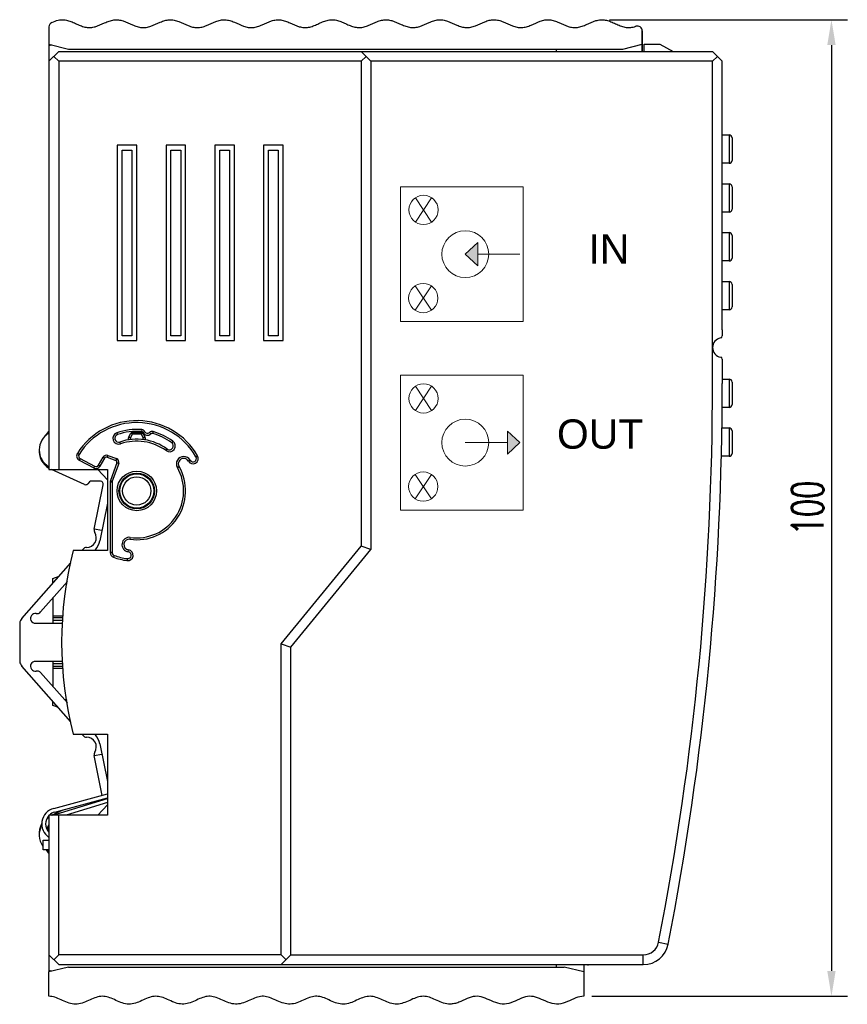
# Model space of a CAD drawing. Header units: millimetres. Extents: x -17166 to -11831, y -3240 to 204.
# Tile 1 of 6: x -12070 to -11985, y 97 to 198. Entities that reach past the tile are written whole.
import ezdxf

# ---------------------------------------------------------------- set-up
doc = ezdxf.new("R2010")
doc.units = ezdxf.units.MM
doc.layers.add('02___PRT_ALL_AXES', color=7, linetype='Continuous')
doc.layers.add('尺寸层', color=3, linetype='Continuous', lineweight=13)
doc.layers.add('轮廓线', color=7, linetype='Continuous', lineweight=30)
doc.styles.add('English', font='txt.shx', dxfattribs={"width": 0.67})
doc.styles.add('SIMPLEX', font='simplex.shx')
doc.styles.get("Standard").update_dxf_attribs({"font": 'simfang.ttf'})
doc.dimstyles.get("Standard").update_dxf_attribs({"dimscale": 10, "dimtxt": 0.18, "dimasz": 0.18, "dimexe": 0.18, "dimexo": 0.0625, "dimgap": 0.09, "dimtad": 1, "dimtoh": 1, "dimdsep": 46, "dimtxsty": 'Standard', "dimcen": 0.09, "dimadec": 0, "dimazin": 2, "dimtfac": 1, "dimtofl": 0, "dimtmove": 2, "dimatfit": 3, "dimfxl": 1, "dimtolj": 1, "dimtzin": 0, "dimarcsym": 0})

# ---------------------------------------------------------------- blocks, each defined once
blk = doc.blocks.new('*D35')
at = {"color": 0, "linetype": 'ByBlock', "lineweight": -2}
for p, q in [((-12009.11, 197.72), (-11984.72, 197.72)), ((-11986.35, 195.12), (-11986.35, 100.32)), ((-12010.92, 97.72), (-11984.72, 97.72))]:
    blk.add_line(p, q, dxfattribs=at)
at = {"color": 0}
for points in [[(-11986.78, 195.12), (-11985.92, 195.12), (-11986.35, 197.72)], [(-11986.78, 100.32), (-11985.92, 100.32), (-11986.35, 97.72)]]:
    blk.add_solid(points, dxfattribs=at)
at = {"layer": 'Defpoints', "color": 0}
for p in [(-12009.92, 197.72), (-12011.74, 97.72), (-11986.35, 97.72)]:
    blk.add_point(p, dxfattribs=at)
at = {"color": 3, "insert": (-11988.79, 147.72), "char_height": 3.25, "attachment_point": 5, "rotation": 90, "style": 'English'}
blk.add_mtext('\\A1;100', dxfattribs=at)

msp = doc.modelspace()

# ---------------------------------------------------------------- hatches: boundary and pattern name
at = {"layer": '尺寸层'}
for points in [[(-12022.603, 172.534), (-12022.603, 174.899), (-12023.876, 173.716)], [(-12019.552, 153.234), (-12018.278, 154.416), (-12019.552, 155.599)]]:
    msp.add_hatch(color=256, dxfattribs=at).paths.add_polyline_path(points)

# ---------------------------------------------------------------- linework, layer by layer
at = {"color": 7, "linetype": 'Continuous'}
for p, q in [((-12066.535, 196.991), (-12066.535, 151.666)), ((-12005.735, 195.216), (-12005.735, 196.571)), ((-12005.735, 196.571), (-12005.735, 194.466)), ((-12066.535, 195.216), (-12064.535, 194.716)), ((-12066.535, 195.066), (-12066.235, 195.141)), ((-12064.535, 194.716), (-12007.735, 194.716)), ((-12014.535, 194.466), (-12014.535, 194.716)), ((-12007.735, 194.716), (-12005.735, 195.216)), ((-12005.535, 195.216), (-12003.935, 195.216)), ((-12005.535, 194.466), (-12005.535, 195.216)), ((-12003.935, 195.216), (-12002.56, 194.466)), ((-12066.535, 193.466), (-12065.535, 194.466)), ((-12065.535, 193.466), (-12066.035, 193.966)), ((-12065.535, 194.466), (-11998.535, 194.466)), ((-12034.535, 194.466), (-12033.535, 193.466)), ((-12034.035, 193.966), (-12034.535, 193.466)), ((-11998.535, 194.466), (-11997.535, 193.466)), ((-11998.035, 193.966), (-11998.535, 193.466)), ((-12034.535, 193.466), (-12065.535, 193.466)), ((-12065.535, 193.466), (-12065.535, 151.666)), ((-12034.535, 193.466), (-12034.535, 143.824)), ((-11998.535, 193.466), (-12033.535, 193.466)), ((-12033.535, 193.466), (-12033.535, 143.466)), ((-11998.535, 160.466), (-11998.535, 193.466)), ((-11997.535, 165.966), (-11997.535, 193.466)), ((-11997.535, 185.916), (-11996.835, 185.916)), ((-11996.835, 185.916), (-11996.835, 183.016)), ((-11996.535, 185.616), (-11996.535, 183.316)), ((-12057.535, 184.866), (-12059.535, 184.866)), ((-12059.535, 184.866), (-12059.535, 164.866)), ((-12057.535, 164.866), (-12057.535, 184.866)), ((-12052.535, 184.866), (-12054.535, 184.866)), ((-12054.535, 184.866), (-12054.535, 164.866)), ((-12052.535, 164.866), (-12052.535, 184.866)), ((-12047.535, 184.866), (-12049.535, 184.866)), ((-12049.535, 184.866), (-12049.535, 164.866)), ((-12047.535, 164.866), (-12047.535, 184.866)), ((-12042.535, 184.866), (-12044.535, 184.866)), ((-12044.535, 184.866), (-12044.535, 164.866)), ((-12042.535, 164.866), (-12042.535, 184.866)), ((-12059.035, 184.366), (-12058.035, 184.366)), ((-12059.035, 165.366), (-12059.035, 184.366)), ((-12058.035, 184.366), (-12058.035, 165.366)), ((-12054.035, 184.366), (-12053.035, 184.366)), ((-12054.035, 165.366), (-12054.035, 184.366)), ((-12053.035, 184.366), (-12053.035, 165.366)), ((-12049.035, 184.366), (-12048.035, 184.366)), ((-12049.035, 165.366), (-12049.035, 184.366)), ((-12048.035, 184.366), (-12048.035, 165.366)), ((-12044.035, 184.366), (-12043.035, 184.366)), ((-12044.035, 165.366), (-12044.035, 184.366)), ((-12043.035, 184.366), (-12043.035, 165.366)), ((-11996.835, 183.016), (-11997.535, 183.016)), ((-11997.535, 180.916), (-11996.835, 180.916)), ((-11996.835, 180.916), (-11996.835, 178.016)), ((-11996.535, 180.616), (-11996.535, 178.316)), ((-11996.835, 178.016), (-11997.535, 178.016)), ((-11997.535, 175.916), (-11996.835, 175.916)), ((-11996.835, 175.916), (-11996.835, 173.016)), ((-11996.535, 175.616), (-11996.535, 173.316)), ((-11996.835, 173.016), (-11997.535, 173.016)), ((-11997.535, 170.916), (-11996.835, 170.916)), ((-11996.835, 170.916), (-11996.835, 168.016)), ((-11996.535, 170.616), (-11996.535, 168.316)), ((-11996.835, 168.016), (-11997.535, 168.016)), ((-12058.035, 165.366), (-12059.035, 165.366)), ((-12053.035, 165.366), (-12054.035, 165.366)), ((-12048.035, 165.366), (-12049.035, 165.366)), ((-12043.035, 165.366), (-12044.035, 165.366)), ((-12059.535, 164.866), (-12057.535, 164.866)), ((-12054.535, 164.866), (-12052.535, 164.866)), ((-12049.535, 164.866), (-12047.535, 164.866)), ((-12044.535, 164.866), (-12042.535, 164.866)), ((-11997.535, 160.916), (-11996.835, 160.916)), ((-11996.835, 160.916), (-11996.835, 158.016)), ((-11996.535, 160.616), (-11996.535, 158.316)), ((-11996.835, 158.016), (-11997.545, 158.016)), ((-12066.843, 155.146), (-12066.579, 155.513)), ((-12059.586, 155.423), (-12059.521, 155.234)), ((-12058.357, 155.014), (-12058.143, 155.369)), ((-12057.972, 155.266), (-12058.143, 155.369)), ((-12057.972, 155.466), (-12057.972, 155.266)), ((-12057.972, 155.466), (-12057.098, 155.466)), ((-12057.098, 155.266), (-12057.098, 155.466)), ((-12056.927, 155.369), (-12057.098, 155.266)), ((-12057.03, 155.746), (-12057.046, 155.547)), ((-12056.927, 155.369), (-12056.714, 155.014)), ((-12056.707, 155.532), (-12056.885, 155.44)), ((-12056.238, 155.45), (-12056.103, 155.302)), ((-12055.862, 155.54), (-12055.915, 155.347)), ((-11997.57, 155.916), (-11996.835, 155.916)), ((-11996.835, 155.916), (-11996.835, 153.016)), ((-11996.535, 155.616), (-11996.535, 153.316)), ((-12059.195, 154.289), (-12059.261, 154.478)), ((-12058.385, 154.689), (-12058.385, 154.911)), ((-12058.185, 154.911), (-12058.385, 154.911)), ((-12058.357, 155.014), (-12058.185, 154.911)), ((-12058.185, 154.911), (-12057.972, 155.266)), ((-12058.185, 154.911), (-12058.185, 154.714)), ((-12057.098, 155.266), (-12057.972, 155.266)), ((-12057.098, 155.266), (-12056.885, 154.911)), ((-12056.885, 154.911), (-12056.714, 155.014)), ((-12056.885, 154.716), (-12056.885, 154.911)), ((-12056.685, 154.911), (-12056.885, 154.911)), ((-12056.685, 154.911), (-12056.685, 154.686)), ((-12053.832, 154.563), (-12053.95, 154.401)), ((-12063.453, 153.205), (-12063.622, 153.312)), ((-12054.537, 153.592), (-12054.42, 153.754)), ((-12063.34, 152.78), (-12063.434, 152.603)), ((-12063.434, 152.603), (-12061.953, 151.816)), ((-12063.34, 152.78), (-12061.859, 151.992)), ((-12061.459, 152.107), (-12060.986, 152.925)), ((-12061.285, 152.007), (-12060.813, 152.825)), ((-12060.986, 152.925), (-12060.813, 152.825)), ((-12060.503, 153.101), (-12060.572, 152.913)), ((-12060.572, 152.913), (-12059.696, 152.594)), ((-12060.503, 153.101), (-12059.627, 152.782)), ((-12059.576, 152.338), (-12060.23, 150.541)), ((-12059.388, 152.269), (-12060.042, 150.473)), ((-12059.627, 152.782), (-12059.696, 152.594)), ((-12059.388, 152.269), (-12059.576, 152.338)), ((-12052.079, 152.616), (-12052.252, 152.516)), ((-12051.473, 152.966), (-12051.3, 153.066)), ((-11996.835, 153.016), (-11997.628, 153.016)), ((-12066.535, 151.666), (-12060.535, 151.666)), ((-12062.895, 150.13), (-12066.265, 151.666)), ((-12061.859, 151.992), (-12061.953, 151.816)), ((-12061.541, 151.666), (-12060.535, 150.616)), ((-12061.459, 152.107), (-12061.285, 152.007)), ((-12060.535, 151.666), (-12060.535, 143.366)), ((-12053.378, 151.866), (-12053.205, 151.966)), ((-12062.386, 150.383), (-12062.547, 150.203)), ((-12061.259, 150.466), (-12062.158, 150.482)), ((-12060.26, 150.37), (-12060.26, 143.147)), ((-12060.06, 150.37), (-12060.26, 150.37)), ((-12060.042, 150.473), (-12060.23, 150.541)), ((-12060.06, 150.37), (-12060.06, 143.147)), ((-12061.89, 145.564), (-12060.971, 150.107)), ((-12060.535, 148.226), (-12061.316, 144.367)), ((-12061.106, 145.406), (-12061.89, 145.564)), ((-12058.203, 144.713), (-12058.231, 144.515)), ((-12060.535, 143.366), (-12064.038, 143.366)), ((-12063.175, 143.366), (-12063.045, 143.515)), ((-12061.776, 143.442), (-12061.842, 143.366)), ((-12058.412, 143.228), (-12058.384, 143.426)), ((-12042.735, 133.824), (-12034.535, 143.824)), ((-12041.735, 133.466), (-12033.535, 143.466)), ((-12033.535, 143.466), (-12034.535, 143.824)), ((-12060.06, 143.147), (-12060.26, 143.147)), ((-12059.86, 142.864), (-12059.926, 142.675)), ((-12058.509, 142.535), (-12058.537, 142.336)), ((-12069.298, 136.421), (-12064.279, 142.115)), ((-12064.651, 140.18), (-12067.39, 137.072)), ((-12066.135, 140.491), (-12065.503, 140.726)), ((-12066.135, 140.009), (-12066.135, 140.491)), ((-12064.693, 139.959), (-12064.919, 139.876)), ((-12066.135, 138.496), (-12066.135, 135.917)), ((-12066.135, 136.691), (-12065.062, 136.691)), ((-12066.135, 136.491), (-12065.075, 136.491)), ((-12065.094, 136.191), (-12066.135, 136.191)), ((-12069.535, 135.917), (-12069.535, 132.016)), ((-12067.93, 135.917), (-12065.111, 135.917)), ((-12042.735, 101.966), (-12042.735, 133.824)), ((-12042.735, 133.824), (-12041.735, 133.466)), ((-12041.735, 101.966), (-12041.735, 133.466)), ((-12064.279, 125.818), (-12069.298, 131.512)), ((-12065.111, 132.016), (-12067.93, 132.016)), ((-12066.135, 132.016), (-12066.135, 129.436)), ((-12066.135, 131.791), (-12065.097, 131.791)), ((-12065.078, 131.491), (-12066.135, 131.491)), ((-12065.065, 131.291), (-12066.135, 131.291)), ((-12067.39, 130.86), (-12064.651, 127.752)), ((-12064.985, 128.132), (-12064.703, 128.027)), ((-12066.135, 127.491), (-12066.135, 127.924)), ((-12065.568, 127.281), (-12066.135, 127.491)), ((-12064.038, 124.566), (-12060.535, 124.566)), ((-12063.045, 124.418), (-12063.175, 124.566)), ((-12061.842, 124.566), (-12061.776, 124.491)), ((-12060.535, 124.566), (-12060.535, 116.266)), ((-12061.316, 123.566), (-12060.535, 119.707)), ((-12061.89, 122.368), (-12061.106, 122.527)), ((-12061.066, 118.296), (-12061.89, 122.368)), ((-12066.052, 116.96), (-12060.535, 118.438)), ((-12065.948, 116.574), (-12060.535, 118.024)), ((-12060.535, 117.317), (-12061.541, 116.266)), ((-12060.975, 117.847), (-12060.986, 117.903)), ((-12066.535, 116.266), (-12066.535, 100.366)), ((-12060.535, 116.266), (-12066.535, 116.266)), ((-12066.265, 116.266), (-12065.08, 116.806)), ((-12065.535, 101.966), (-12065.535, 116.266)), ((-12067.135, 112.716), (-12067.135, 113.716)), ((-12067.135, 113.716), (-12066.535, 113.716)), ((-12066.535, 112.716), (-12067.135, 112.716)), ((-12066.579, 112.42), (-12066.792, 112.716)), ((-12004.059, 103.26), (-12003.077, 103.069)), ((-12004.059, 103.26), (-12003.077, 103.069)), ((-12066.535, 101.966), (-12065.535, 100.966)), ((-12066.535, 101.966), (-12065.535, 100.966)), ((-12066.035, 101.466), (-12065.535, 101.966)), ((-12066.035, 101.466), (-12065.535, 101.966)), ((-12042.735, 101.966), (-12065.535, 101.966)), ((-12042.735, 101.966), (-12065.535, 101.966)), ((-12041.735, 101.966), (-12042.735, 100.966)), ((-12042.235, 101.466), (-12042.735, 101.966)), ((-12041.735, 101.966), (-12042.735, 100.966)), ((-12042.235, 101.466), (-12042.735, 101.966)), ((-12041.735, 101.966), (-12005.629, 101.966)), ((-12041.735, 101.966), (-12005.629, 101.966)), ((-12005.629, 100.966), (-12005.629, 101.966)), ((-12005.629, 100.966), (-12005.629, 101.966)), ((-12065.535, 100.966), (-12005.629, 100.966)), ((-12065.535, 100.966), (-12005.629, 100.966)), ((-12014.535, 100.716), (-12014.535, 100.966)), ((-12014.535, 100.716), (-12014.535, 100.966)), ((-12011.735, 100.966), (-12011.735, 98.516)), ((-12011.735, 100.966), (-12011.735, 97.717)), ((-12011.198, 100.966), (-12011.254, 100.941)), ((-12011.198, 100.966), (-12011.254, 100.941)), ((-12064.535, 100.716), (-12066.535, 100.216)), ((-12064.535, 100.716), (-12066.535, 100.216)), ((-12066.235, 100.291), (-12066.535, 100.366)), ((-12066.235, 100.291), (-12066.535, 100.366)), ((-12066.535, 98.516), (-12066.535, 100.216)), ((-12066.535, 97.717), (-12066.535, 100.216)), ((-12064.535, 100.716), (-12013.735, 100.716)), ((-12064.535, 100.716), (-12013.735, 100.716)), ((-12011.735, 100.216), (-12013.735, 100.716)), ((-12011.735, 100.216), (-12013.735, 100.716))]:
    msp.add_line(p, q, dxfattribs=at)
for radius in [2.025, 1.825, 1.75, 1.45]:
    msp.add_circle((-12057.535, 149.466), radius, dxfattribs=at)
for centre, radius, start, end in [((-12066.035, 196.991), 0.5, 113.03922, 180), ((-12006.235, 196.571), 0.5, 0, 108.52298), ((-11996.835, 185.616), 0.3, 0, 90), ((-11996.835, 183.316), 0.3, 270, 0), ((-11996.835, 180.616), 0.3, 0, 90), ((-11996.835, 178.316), 0.3, 270, 0), ((-11996.835, 175.616), 0.3, 0, 90), ((-11996.835, 173.316), 0.3, 270, 0), ((-11996.835, 170.616), 0.3, 0, 90), ((-11996.835, 168.316), 0.3, 270, 0), ((-11997.535, 164.15), 1, 99.59407, 260.40593), ((-11997.735, 165.333), 0.2, 279.59407, 0), ((-11997.735, 162.966), 0.2, 0, 80.40593), ((-12297.535, 160.466), 299, 348.96989, 0), ((-12297.535, 160.466), 300, 348.96989, 0), ((-11996.835, 160.616), 0.3, 0, 90), ((-11996.835, 158.316), 0.3, 270, 0), ((-12057.535, 149.466), 7.2, 30, 147.72022), ((-12057.535, 149.466), 7, 30, 147.72022), ((-12065.535, 153.666), 2, 120, 239.57822), ((-12066.985, 155.805), 0.5, 324.2756, 334.47969), ((-12059.391, 154.856), 0.6, 109, 289), ((-12057.535, 149.466), 6.3, 85.40063, 109), ((-12057.535, 149.466), 6.1, 85.40063, 109), ((-12057.972, 155.266), 0.2, 90, 149.03624), ((-12057.098, 155.266), 0.2, 30.96376, 90), ((-12057.062, 155.347), 0.2, 27.50593, 85.40063), ((-12057.062, 155.347), 0.4, 27.50593, 85.40063), ((-12056.441, 155.671), 0.5, 207.50593, 312.49407), ((-12056.441, 155.671), 0.3, 207.50593, 312.49407), ((-12055.968, 155.155), 0.4, 74.59937, 132.49407), ((-12055.968, 155.155), 0.2, 74.59937, 132.49407), ((-12057.535, 149.466), 6.1, 54, 74.59937), ((-12057.535, 149.466), 6.3, 54, 74.59937), ((-11996.835, 155.616), 0.3, 0, 90), ((-12059.391, 154.856), 0.4, 109, 289), ((-12057.535, 149.466), 5.3, 54, 109), ((-12057.535, 149.466), 5.1, 54, 109), ((-12058.185, 154.911), 0.2, 149.03624, 180), ((-12056.885, 154.911), 0.2, 360, 30.96376), ((-12054.185, 154.078), 0.6, 234, 54), ((-12054.185, 154.078), 0.4, 234, 54), ((-12065.539, 153.534), 2, 174.21494, 239.81201), ((-12063.2, 153.045), 0.5, 147.72022, 242), ((-11996.835, 153.316), 0.3, 270, 0), ((-12063.2, 153.045), 0.3, 147.72022, 242), ((-12060.64, 152.725), 0.4, 70, 150), ((-12060.64, 152.725), 0.2, 70, 150), ((-12059.764, 152.406), 0.2, 340, 70), ((-12059.764, 152.406), 0.4, 340, 70), ((-12052.729, 152.241), 0.75, 30, 210), ((-12052.729, 152.241), 0.55, 30, 210), ((-12051.776, 152.791), 0.55, 210, 30), ((-12051.776, 152.791), 0.35, 210, 30), ((-12061.718, 152.257), 0.5, 242, 330), ((-12061.718, 152.257), 0.3, 242, 330), ((-12057.535, 149.466), 5, 262, 30), ((-12057.535, 149.466), 4.8, 262, 30), ((-12062.163, 150.182), 0.3, 88.99421, 138.05263), ((-12061.265, 150.166), 0.3, 348.55836, 88.99421), ((-12059.76, 150.37), 0.5, 160, 180), ((-12059.76, 150.37), 0.3, 160, 180), ((-12062.771, 150.403), 0.3, 245.49585, 318.05263), ((-12062.68, 144.684), 1, 270.4144, 31.39179), ((-12061.4, 145.465), 0.5, 168.55836, 211.39179), ((-12063.276, 144.764), 2, 318.60408, 348.55836), ((-12058.307, 143.97), 0.75, 82, 262), ((-12058.307, 143.97), 0.55, 82, 262), ((-12027.735, 133.966), 37.5, 165.48303, 194.51697), ((-12062.669, 143.184), 0.5, 90.4144, 138.60408), ((-12058.461, 142.881), 0.55, 262, 82), ((-12058.461, 142.881), 0.35, 262, 82), ((-12059.76, 143.147), 0.5, 180, 250.60336), ((-12059.76, 143.147), 0.3, 180, 250.60336), ((-12057.535, 149.466), 7.2, 250.60336, 262), ((-12057.535, 149.466), 7, 250.60336, 262), ((-12068.547, 135.76), 1, 138.60408, 170.96858), ((-12067.93, 136.417), 0.5, 80.54665, 270), ((-12067.765, 137.403), 0.5, 260.54665, 318.60408), ((-12068.547, 132.173), 1, 189.03143, 221.39592), ((-12067.93, 131.516), 0.5, 90.00006, 279.45335), ((-12067.765, 130.53), 0.5, 41.39592, 99.45335), ((-12062.669, 124.749), 0.5, 221.39592, 269.5856), ((-12062.68, 123.249), 1, 328.60821, 89.5856), ((-12063.276, 123.169), 2, 11.44164, 41.39592), ((-12061.4, 122.468), 0.5, 148.60821, 191.44164), ((-12065.625, 115.366), 1.65, 105, 236.39149), ((-12062.163, 117.751), 0.3, 226.98469, 255.59728), ((-12065.625, 115.366), 1.25, 136.85493, 223.02757), ((-12065.539, 114.399), 2, 120.18799, 125.309), ((-12065.625, 115.366), 1.25, 105, 133.68268), ((-12065.539, 114.399), 2, 150.71187, 185.78506), ((-12065.935, 114.866), 0.75, 143.5526, 196.16614), ((-12066.985, 112.128), 0.5, 25.52029, 35.7244), ((-12005.629, 103.566), 1.6, 270, 348.96989), ((-12005.629, 103.566), 1.6, 270, 348.96989), ((-12005.629, 103.566), 2.6, 270, 348.96989), ((-12005.629, 103.566), 2.6, 270, 348.96989), ((-12011.335, 101.124), 0.2, 265.47187, 293.96249), ((-12011.335, 101.124), 0.2, 265.47187, 293.96249)]:
    msp.add_arc(centre, radius, start, end, dxfattribs=at)
for points, knots in [([(-12066.231, 197.451), (-12066.016, 197.543), (-12065.642, 197.681), (-12065.11, 197.736), (-12064.635, 197.666), (-12064.16, 197.496), (-12063.685, 197.275), (-12063.21, 197.066), (-12062.735, 196.928), (-12062.26, 196.901), (-12061.627, 197.022), (-12060.993, 197.331), (-12060.36, 197.599), (-12059.885, 197.718), (-12059.41, 197.724), (-12058.777, 197.577), (-12058.143, 197.258), (-12057.51, 197.005), (-12057.035, 196.905), (-12056.56, 196.921), (-12055.927, 197.093), (-12055.293, 197.418), (-12054.66, 197.654), (-12054.185, 197.734), (-12053.71, 197.696), (-12053.077, 197.501), (-12052.443, 197.173), (-12051.81, 196.956), (-12051.335, 196.897), (-12050.86, 196.956), (-12050.227, 197.173), (-12049.593, 197.501), (-12048.96, 197.696), (-12048.485, 197.734), (-12048.01, 197.654), (-12047.377, 197.418), (-12046.743, 197.093), (-12046.11, 196.921), (-12045.635, 196.905), (-12045.16, 197.005), (-12044.527, 197.258), (-12043.893, 197.577), (-12043.26, 197.724), (-12042.785, 197.718), (-12042.31, 197.599), (-12041.677, 197.331), (-12041.043, 197.022), (-12040.41, 196.901), (-12039.935, 196.928), (-12039.46, 197.066), (-12038.985, 197.275), (-12038.51, 197.496), (-12038.035, 197.666), (-12037.56, 197.736), (-12037.085, 197.687), (-12036.61, 197.532), (-12036.135, 197.316), (-12035.66, 197.101), (-12035.185, 196.946), (-12034.71, 196.897), (-12034.235, 196.967), (-12033.76, 197.137), (-12033.285, 197.358), (-12032.81, 197.567), (-12032.335, 197.704), (-12031.86, 197.732), (-12031.227, 197.611), (-12030.593, 197.302), (-12029.96, 197.034), (-12029.485, 196.915), (-12029.01, 196.909), (-12028.377, 197.056), (-12027.743, 197.375), (-12027.11, 197.628), (-12026.635, 197.728), (-12026.16, 197.712), (-12025.527, 197.54), (-12024.893, 197.215), (-12024.26, 196.979), (-12023.785, 196.899), (-12023.31, 196.937), (-12022.677, 197.132), (-12022.043, 197.46), (-12021.41, 197.677), (-12020.935, 197.736), (-12020.46, 197.677), (-12019.827, 197.46), (-12019.193, 197.132), (-12018.56, 196.937), (-12018.085, 196.899), (-12017.61, 196.979), (-12016.977, 197.215), (-12016.343, 197.54), (-12015.71, 197.712), (-12015.235, 197.728), (-12014.76, 197.628), (-12014.127, 197.375), (-12013.493, 197.056), (-12012.86, 196.909), (-12012.385, 196.915), (-12011.91, 197.034), (-12011.277, 197.302), (-12010.643, 197.611), (-12010.01, 197.732), (-12009.535, 197.704), (-12009.06, 197.567), (-12008.585, 197.358), (-12008.11, 197.137), (-12007.635, 196.967), (-12007.16, 196.897), (-12006.746, 196.939), (-12006.491, 197.012), (-12006.394, 197.045)], [0, 0, 0, 0, 0.0107907, 0.0187289, 0.0266672, 0.0346054, 0.0425437, 0.050482, 0.0584202, 0.0663585, 0.0742967, 0.0901732, 0.0981115, 0.1060497, 0.113988, 0.1219262, 0.1378027, 0.145741, 0.1536793, 0.1616175, 0.1695558, 0.1854323, 0.1933705, 0.2013088, 0.209247, 0.2171853, 0.2330618, 0.241, 0.2489383, 0.2568766, 0.2648148, 0.2806913, 0.2886296, 0.2965678, 0.3045061, 0.3124443, 0.3283208, 0.3362591, 0.3441973, 0.3521356, 0.3600738, 0.3759504, 0.3838886, 0.3918269, 0.3997651, 0.4077034, 0.4235799, 0.4315181, 0.4394564, 0.4473946, 0.4553329, 0.4632711, 0.4712094, 0.4791477, 0.4870859, 0.4950242, 0.5029624, 0.5109007, 0.5188389, 0.5267772, 0.5347154, 0.5426537, 0.5505919, 0.5585302, 0.5664684, 0.5744067, 0.582345, 0.5982215, 0.6061597, 0.614098, 0.6220362, 0.6299745, 0.645851, 0.6537892, 0.6617275, 0.6696657, 0.677604, 0.6934805, 0.7014188, 0.709357, 0.7172953, 0.7252335, 0.74111, 0.7490483, 0.7569865, 0.7649248, 0.772863, 0.7887395, 0.7966778, 0.8046161, 0.8125543, 0.8204926, 0.8363691, 0.8443073, 0.8522456, 0.8601838, 0.8681221, 0.8839986, 0.8919368, 0.8998751, 0.9078134, 0.9157516, 0.9316281, 0.9395664, 0.9475046, 0.9554429, 0.9633811, 0.9713194, 0.9792576, 0.9871959, 0.9951341, 1, 1, 1, 1]), ([(-12011.735, 97.717), (-12012.004, 97.717), (-12012.55, 97.586), (-12013.402, 97.148), (-12014.292, 96.853), (-12015.197, 96.99), (-12016.063, 97.421), (-12016.894, 97.75), (-12017.698, 97.709), (-12018.538, 97.33), (-12019.411, 96.929), (-12020.319, 96.882), (-12021.2, 97.238), (-12022.047, 97.654), (-12022.855, 97.775), (-12023.678, 97.507), (-12024.394, 97.14), (-12024.984, 96.952), (-12025.51, 96.891), (-12026.11, 96.997), (-12026.764, 97.285), (-12027.4, 97.585), (-12028.014, 97.745), (-12028.62, 97.695), (-12029.245, 97.454), (-12029.889, 97.139), (-12030.553, 96.913), (-12031.232, 96.905), (-12031.898, 97.119), (-12032.543, 97.434), (-12033.169, 97.684), (-12033.776, 97.748), (-12034.594, 97.553), (-12035.451, 97.058), (-12036.35, 96.878), (-12037.251, 97.018), (-12038.112, 97.51), (-12038.934, 97.741), (-12039.539, 97.705), (-12040.163, 97.474), (-12040.805, 97.159), (-12041.468, 96.922), (-12042.147, 96.897), (-12042.814, 97.1), (-12043.46, 97.413), (-12044.088, 97.672), (-12044.695, 97.751), (-12045.307, 97.617), (-12045.94, 97.328), (-12046.592, 97.029), (-12047.264, 96.879), (-12047.941, 96.969), (-12048.598, 97.242), (-12049.236, 97.55), (-12049.853, 97.735), (-12050.458, 97.714), (-12051.08, 97.494), (-12051.722, 97.179), (-12052.383, 96.933), (-12053.062, 96.891), (-12053.953, 97.146), (-12054.804, 97.63), (-12055.615, 97.752), (-12056.429, 97.593), (-12057.284, 97.101), (-12058.179, 96.882), (-12058.857, 96.956), (-12059.515, 97.221), (-12060.154, 97.532), (-12060.773, 97.729), (-12061.378, 97.722), (-12061.998, 97.513), (-12062.639, 97.2), (-12063.298, 96.944), (-12063.977, 96.886), (-12064.647, 97.063), (-12065.295, 97.371), (-12065.925, 97.646), (-12066.333, 97.717), (-12066.535, 97.717)], [0, 0, 0, 0, 0.015625, 0.03125, 0.046875, 0.0625, 0.078125, 0.09375, 0.109375, 0.125, 0.140625, 0.15625, 0.171875, 0.1875, 0.203125, 0.21875, 0.234375, 0.2421875, 0.25, 0.2617188, 0.2734375, 0.2851562, 0.296875, 0.3085938, 0.3203125, 0.3320312, 0.34375, 0.3554688, 0.3671875, 0.3789062, 0.390625, 0.4023438, 0.4140625, 0.4375, 0.4492188, 0.4609375, 0.484375, 0.4960938, 0.5078125, 0.5195312, 0.53125, 0.5429688, 0.5546875, 0.5664062, 0.578125, 0.5898438, 0.6015625, 0.6132812, 0.625, 0.6367188, 0.6484375, 0.6601562, 0.671875, 0.6835938, 0.6953125, 0.7070312, 0.71875, 0.7304688, 0.7421875, 0.7539062, 0.765625, 0.7890625, 0.8007812, 0.8125, 0.8359375, 0.8476562, 0.859375, 0.8710938, 0.8828125, 0.8945312, 0.90625, 0.9179688, 0.9296875, 0.9414062, 0.953125, 0.9648438, 0.9765625, 0.9882812, 1, 1, 1, 1])]:
    msp.add_open_spline(points, degree=3, knots=knots, dxfattribs=at)
at = {"layer": '02___PRT_ALL_AXES', "color": 7, "linetype": 'Continuous'}
for p, q in [((-12005.735, 194.466), (-12005.735, 195.216)), ((-12066.144, 116.266), (-12060.535, 117.981)), ((-12060.535, 117.563), (-12064.776, 116.266)), ((-12066.535, 100.366), (-12066.535, 100.216)), ((-12066.535, 100.366), (-12066.535, 100.216))]:
    msp.add_line(p, q, dxfattribs=at)
for start, end in [(120.42178, 129.05725), (150.80684, 216.03111), (231.61546, 240)]:
    msp.add_arc((-12065.535, 114.266), 2, start, end, dxfattribs=at)
at = {"layer": '尺寸层'}
for p, q in [((-12023.876, 173.716), (-12022.603, 174.899)), ((-12022.603, 174.899), (-12022.603, 172.534)), ((-12023.876, 173.716), (-12022.603, 172.534)), ((-12022.603, 173.716), (-12018.278, 173.716)), ((-12018.278, 154.416), (-12019.552, 155.599)), ((-12019.552, 153.234), (-12019.552, 155.599)), ((-12019.552, 154.416), (-12023.876, 154.416)), ((-12018.278, 154.416), (-12019.552, 153.234))]:
    msp.add_line(p, q, dxfattribs=at)
for points in [[(-12017.941, 180.613), (-12017.941, 166.813), (-12030.503, 166.813), (-12030.503, 180.613)], [(-12017.941, 161.313), (-12017.941, 147.513), (-12030.503, 147.513), (-12030.503, 161.313)]]:
    msp.add_lwpolyline(points, close=True, dxfattribs=at)
for points in [[(-12028.984, 176.994), (-12027.321, 179.491)], [(-12028.984, 179.491), (-12027.321, 176.994)], [(-12029.009, 167.966), (-12027.345, 170.463)], [(-12029.009, 170.463), (-12027.345, 167.966)], [(-12028.984, 157.694), (-12027.321, 160.191)], [(-12028.984, 160.191), (-12027.321, 157.694)], [(-12029.009, 148.666), (-12027.345, 151.163)], [(-12029.009, 151.163), (-12027.345, 148.666)]]:
    msp.add_lwpolyline(points, dxfattribs=at)
for centre, radius in [((-12028.152, 178.242), 1.5), ((-12023.876, 173.716), 2.4), ((-12028.177, 169.215), 1.5), ((-12028.152, 158.942), 1.5), ((-12023.876, 154.416), 2.4), ((-12028.177, 149.915), 1.5)]:
    msp.add_circle(centre, radius, dxfattribs=at)
at = {"layer": '轮廓线'}
for p, q in [((-11997.535, 165.966), (-11997.535, 165.333)), ((-11997.535, 162.966), (-11997.535, 160.466))]:
    msp.add_line(p, q, dxfattribs=at)

# ---------------------------------------------------------------- texts
at = {"layer": '尺寸层', "char_height": 3, "width": 9.81208, "attachment_point": 1, "style": 'SIMPLEX'}
for s, insert in [('{\\fArial|b0|i0|c0|p34;IN}', (-12011.255, 175.751)), ('{\\fArial|b0|i0|c0|p34;OUT}', (-12014.481, 156.793))]:
    msp.add_mtext(s, dxfattribs=dict(at, insert=insert))

# ---------------------------------------------------------------- dimensions: what is measured, and where the dimension line sits
at = {"color": 6}
dim = msp.add_linear_dim(base=(-11986.349, 97.717), p1=(-12009.919, 197.716), p2=(-12011.735, 97.717), angle=90, dimstyle='Standard', override={"dimscale": 1.3, "dimtxt": 2.5, "dimasz": 2, "dimexe": 1.25, "dimexo": 0.625, "dimgap": 0.625, "dimtxsty": 'English', "dimcen": 6, "dimclrt": 3, "dimadec": 3, "dimtfac": 0.6, "dimtofl": 1, "dimtmove": 0, "dimtzin": 8, "dimarcsym": 1}, dxfattribs=at)
dim.commit()
dim.dimension.update_dxf_attribs({"geometry": '*D35', "text_midpoint": (-11988.786, 147.717)})

doc.saveas('drawing.dxf')
